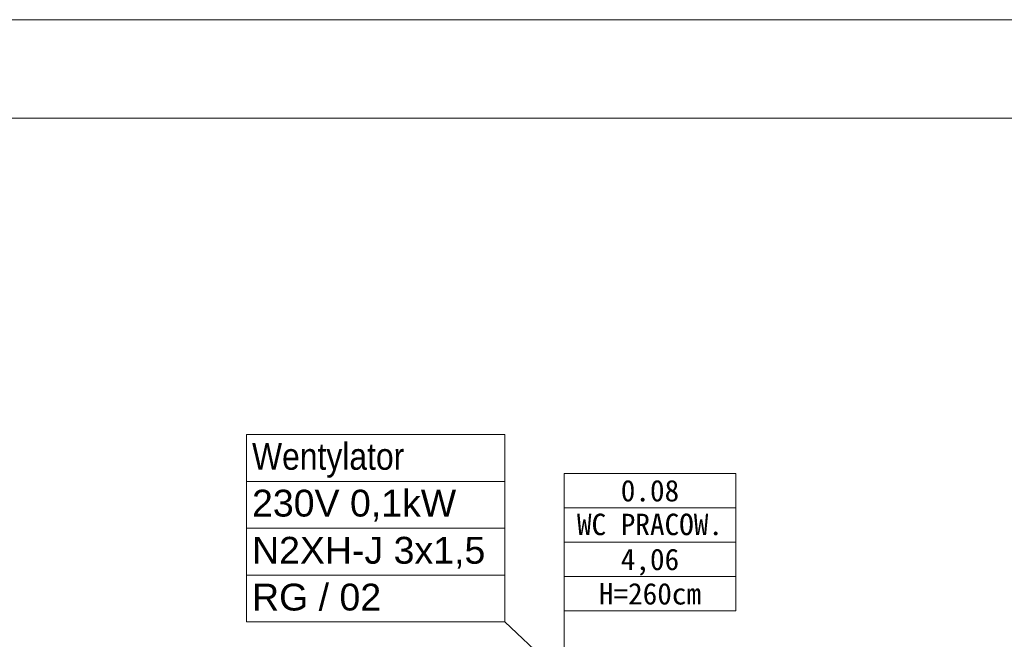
# Model space of a CAD drawing. Header units: millimetres. Extents: x 10621 to 19021, y -6486 to -3516.
# Tile 22 of 26: x 11978 to 12529, y -3862 to -3516. Entities that reach past the tile are written whole.
import ezdxf
from ezdxf.enums import TextEntityAlignment as Align

# ---------------------------------------------------------------- set-up
doc = ezdxf.new("R2010")
doc.units = ezdxf.units.MM
for name, color, linetype, lineweight in [('___ROK_03', 7, 'Continuous', 20), ('_k_opis', 8, 'Continuous', 15), ('_k_tabela', 8, 'Continuous', 15)]:
    doc.layers.add(name, color=color, linetype=linetype, lineweight=lineweight)
doc.styles.add('GENERATED_STYLE_1', font='msgothic.ttc')
doc.styles.add('GENERATED_STYLE_2', font='msgothic.ttc')
doc.styles.get("Standard").update_dxf_attribs({"font": 'arial.ttf'})

# ---------------------------------------------------------------- blocks, each defined once
blk = doc.blocks.new('metryczka_80')
at = {"layer": '_k_opis', "ltscale": 0.1}
for points in [[(-80, 0), (0, 0), (0, -64), (-80, -64)], [(-80, -16), (0, -16), (0, -48), (-80, -48)]]:
    blk.add_lwpolyline(points, close=True, dxfattribs=at)
blk.add_lwpolyline([(-80, -32), (0, -32)], dxfattribs=at)
for tag, style, flags, p in [('ATR_NR_POM', 'GENERATED_STYLE_1', 4, (-40, -13)), ('ATR_POM', 'GENERATED_STYLE_2', 4, (-40, -28.71)), ('ATR_POW', 'GENERATED_STYLE_1', 12, (-40, -45)), ('ATR_WYS', 'GENERATED_STYLE_1', 4, (-40, -61))]:
    blk.add_attdef(tag, text='', height=10, dxfattribs=dict(at, style=style, flags=flags)).set_placement(p, align=Align.CENTER)

msp = doc.modelspace()

# ---------------------------------------------------------------- linework, layer by layer
at = {"layer": '___ROK_03'}
msp.add_line((12249.61, -3852.31), (12398.96, -3992.93), dxfattribs=at)
at = {"layer": '___ROK_03', "color": 7}
for points in [[(10620.68, -3515.85), (14820.68, -3515.85), (14820.68, -6485.85), (10620.68, -6485.85)], [(10810.68, -3570.85), (14765.68, -3570.85), (14765.68, -6430.85), (10810.68, -6430.85)]]:
    msp.add_lwpolyline(points, close=True, dxfattribs=at)
at = {"layer": '___ROK_03'}
for points in [[(12249.61, -3747.7), (12249.61, -3852.31), (12105.26, -3852.31), (12105.26, -3747.7)], [(12105.26, -3747.7), (12249.61, -3747.7)], [(12249.61, -3773.85), (12105.26, -3773.85)], [(12105.26, -3800.01), (12249.61, -3800.01)], [(12249.61, -3826.16), (12105.26, -3826.16)]]:
    msp.add_lwpolyline(points, dxfattribs=at)
at = {"layer": '_k_opis', "ltscale": 0.1}
msp.add_lwpolyline([(12282.72, -3846.19), (12282.72, -4040.47)], dxfattribs=at)

# ---------------------------------------------------------------- block references
at = {"layer": '_k_tabela', "ltscale": 0.1}
ref = msp.add_blockref('metryczka_80', (12378.72, -3769.39), dxfattribs=dict(at, xscale=1.2, yscale=1.2, zscale=1.2))
ref.add_attrib('ATR_POW', '4,06', dxfattribs={"layer": '_k_opis', "ltscale": 0.1, "height": 12, "style": 'GENERATED_STYLE_1'}).set_placement((12330.72, -3823.39), align=Align.CENTER)
ref.add_attrib('ATR_NR_POM', '0.08', dxfattribs={"layer": '_k_opis', "ltscale": 0.1, "height": 12, "style": 'GENERATED_STYLE_1'}).set_placement((12330.72, -3784.99), align=Align.CENTER)
ref.add_attrib('ATR_POM', 'WC PRACOW.', dxfattribs={"layer": '_k_opis', "ltscale": 0.1, "height": 12, "style": 'GENERATED_STYLE_2'}).set_placement((12330.72, -3803.85), align=Align.CENTER)
ref.add_attrib('ATR_WYS', 'H=260cm', dxfattribs={"layer": '_k_opis', "ltscale": 0.1, "height": 12, "style": 'GENERATED_STYLE_1'}).set_placement((12330.72, -3842.59), align=Align.CENTER)

# ---------------------------------------------------------------- texts
at = {"layer": '___ROK_03', "width": 0.85}
msp.add_text('Wentylator', height=14.999, dxfattribs=at).set_placement((12108.26, -3767.31))
at = {"layer": '___ROK_03'}
for s, height, p in [('230V 0,1kW', 14.999, (12108.26, -3793.46)), ('N2XH-J 3x1,5', 14.9994, (12108.26, -3819.8)), ('RG / 02', 14.999, (12108.26, -3845.95))]:
    msp.add_text(s, height=height, dxfattribs=at).set_placement(p)

doc.saveas('drawing.dxf')
